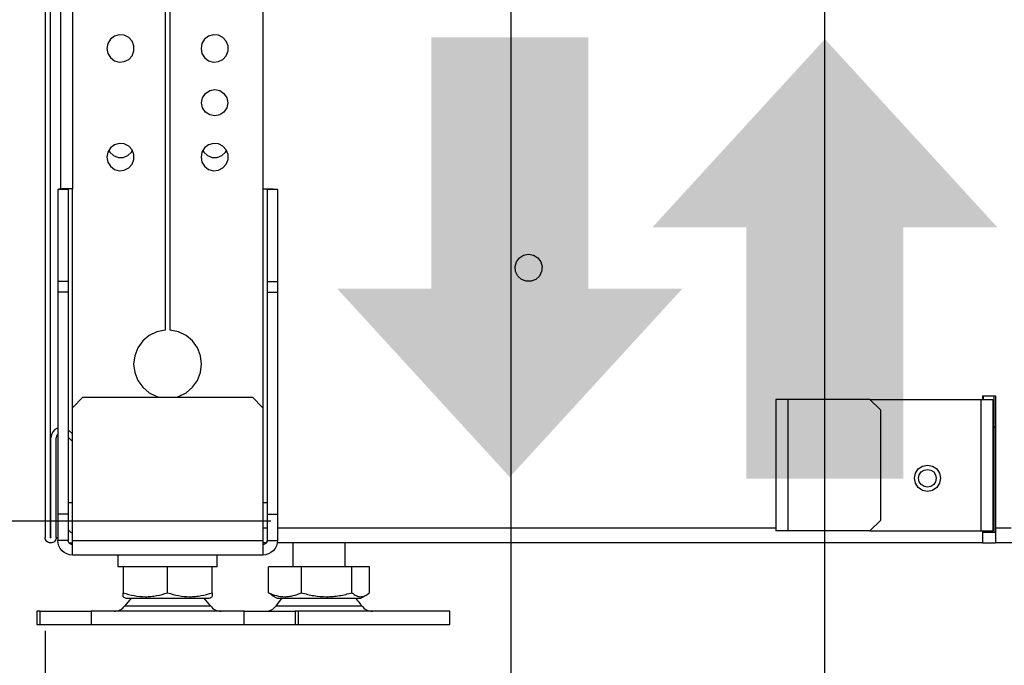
# Model space of a CAD drawing. Header units: millimetres. Extents: x 0 to 39025, y -31299 to 8400.
# Tile 30 of 209: x 14718 to 14907, y -29525 to -29402. Entities that reach past the tile are written whole.
import ezdxf

# ---------------------------------------------------------------- set-up
doc = ezdxf.new("R2010")
doc.units = ezdxf.units.MM
doc.header["$PDSIZE"] = -1
doc.layers.add('DIMENZIJE', color=4, linetype='Continuous')
doc.styles.add('SLDTEXTSTYLE6', font='txt')
doc.dimstyles.new('SLDDIMSTYLE0', dxfattribs={"dimtxt": 3, "dimasz": 3.414889, "dimexe": 0, "dimexo": 0.0625, "dimgap": 0.75, "dimtad": 1, "dimdec": 0, "dimlfac": 20, "dimrnd": 1e-09, "dimzin": 12, "dimdsep": 46, "dimtxsty": 'SLDTEXTSTYLE6', "dimsah": 1, "dimcen": 0.09, "dimadec": 0, "dimazin": 3, "dimtfac": 1, "dimtdec": 0, "dimtofl": 0, "dimtmove": 0, "dimatfit": 3, "dimfxl": 1, "dimfrac": 2, "dimtolj": 1, "dimtzin": 12, "dimarcsym": 0})

# ---------------------------------------------------------------- blocks, each defined once
blk = doc.blocks.new('*U96')
at = {"linetype": 'Continuous'}
for p, q in [((47.32, 15.55), (47.32, 11)), ((57.32, 11), (57.32, 15.55)), ((13.9, 13.25), (13.9, 11)), ((32.9, 11), (32.9, 13.25)), ((14.9, 11), (13.9, 11)), ((14.9, 11), (14.9, 6.05)), ((15.47, 11), (14.9, 11)), ((22.82, 11), (15.47, 11)), ((23.4, 11), (22.82, 11)), ((23.4, 6.05), (23.4, 11)), ((23.97, 11), (23.4, 11)), ((31.32, 11), (23.97, 11)), ((31.9, 11), (31.32, 11)), ((32.9, 11), (31.9, 11)), ((31.9, 6.05), (31.9, 11)), ((42.66, 6.05), (42.66, 11)), ((48.97, 11), (42.66, 11)), ((48.97, 6.05), (48.97, 11)), ((58.63, 11), (48.97, 11)), ((58.63, 6.05), (58.63, 11)), ((61.99, 11), (58.63, 11)), ((61.99, 6.05), (61.99, 11)), ((43.28, 5.63), (42.66, 6.05)), ((14.9, 5.29), (15.4, 5)), ((16.42, 5), (15.2, 3.57)), ((15.4, 5), (31.4, 5)), ((31.59, 3.57), (30.37, 5)), ((31.4, 5), (31.9, 5.29)), ((43.27, 5.61), (44.32, 5)), ((44.32, 5), (57.47, 5)), ((57.47, 5), (60.32, 5)), ((60.32, 5), (61.38, 5.61)), ((-1.6, 2.5), (-1.6, 0)), ((-0.98, 2.5), (-1.6, 2.5)), ((-0.98, 0), (-0.98, 2.5)), ((-0.98, 2.5), (8.77, 2.5)), ((8.77, 2.5), (8.77, 0)), ((38.02, 2.5), (8.77, 2.5)), ((15.2, 3.57), (31.59, 3.57)), ((38.02, 0), (38.02, 2.5)), ((38.02, 2.5), (47.77, 2.5)), ((44.13, 3.57), (46.05, 3.57)), ((46.05, 3.57), (60.52, 3.57)), ((47.77, 2.5), (47.77, 0)), ((48.4, 2.5), (47.77, 2.5)), ((48.4, 0), (48.4, 2.5)), ((77.32, 2.5), (48.4, 2.5)), ((77.32, 0), (77.32, 2.5)), ((-1.6, 0), (-0.98, 0)), ((-0.98, 0), (8.77, 0)), ((8.77, 0), (38.02, 0)), ((38.02, 0), (47.77, 0)), ((47.77, 0), (48.4, 0)), ((48.4, 0), (77.32, 0))]:
    blk.add_line(p, q, dxfattribs=at)
for centre, start, end in [((13.16, 5), 270, 325.0151), ((33.64, 5), 214.9849, 270), ((42.08, 5), 270, 325.0151), ((62.56, 5), 214.9849, 270)]:
    blk.add_arc(centre, 2.5, start, end, dxfattribs=at)
at = {"lineweight": 25}
for points in [[(0, 206.82), (0, 206.82), (0, 16.6), (0, 16.6)], [(1, 16.6), (1, 16.6), (1, 206.82), (1, 206.82)], [(2.95, 206.82), (2.95, 206.82), (2.95, 83.17), (2.95, 83.17)], [(5.2, 118.07), (5.2, 118.07), (5.2, 83.23), (5.2, 83.23)], [(22.9, 118.07), (22.9, 118.07), (22.9, 56.24), (22.9, 56.24)], [(23.9, 56.24), (23.9, 56.24), (23.9, 118.07), (23.9, 118.07)], [(41.6, 118.07), (41.6, 118.07), (41.6, 83.23), (41.6, 83.23)], [(4.4, 83.09), (4.4, 83.09), (2.4, 83.09), (2.4, 83.09)], [(2.4, 83.09), (2.4, 83.09), (2.4, 65.5), (2.4, 65.5)], [(4.4, 83.09), (4.4, 83.09), (4.4, 65.5), (4.4, 65.5)], [(5.2, 41.38), (5.2, 41.38), (5.2, 83.23), (5.2, 83.23)], [(41.6, 83.23), (41.6, 83.23), (41.6, 41.38), (41.6, 41.38)], [(44.4, 83.09), (44.4, 83.09), (42.4, 83.09), (42.4, 83.09)], [(42.4, 83.09), (42.4, 83.09), (42.4, 65.5), (42.4, 65.5)], [(44.4, 83.09), (44.4, 83.09), (44.4, 65.5), (44.4, 65.5)], [(4.4, 65.5), (4.4, 65.5), (2.4, 65.5), (2.4, 65.5)], [(2.4, 65.5), (2.4, 65.5), (2.4, 63.49), (2.4, 63.49)], [(4.4, 65.5), (4.4, 65.5), (4.4, 63.49), (4.4, 63.49)], [(42.4, 65.5), (42.4, 65.5), (44.4, 65.5), (44.4, 65.5)], [(42.4, 65.5), (42.4, 65.5), (42.4, 63.49), (42.4, 63.49)], [(44.4, 65.5), (44.4, 65.5), (44.4, 63.49), (44.4, 63.49)], [(4.4, 63.49), (4.4, 63.49), (2.4, 63.49), (2.4, 63.49)], [(2.4, 63.49), (2.4, 63.49), (2.4, 21.08), (2.4, 21.08)], [(4.4, 63.49), (4.4, 63.49), (4.4, 21.08), (4.4, 21.08)], [(42.4, 63.49), (42.4, 63.49), (44.4, 63.49), (44.4, 63.49)], [(42.4, 63.49), (42.4, 63.49), (42.4, 21.08), (42.4, 21.08)], [(44.4, 63.49), (44.4, 63.49), (44.4, 21.08), (44.4, 21.08)], [(7.2, 43.39), (7.2, 43.39), (5.2, 41.38), (5.2, 41.38)], [(7.2, 43.39), (7.2, 43.39), (39.6, 43.39), (39.6, 43.39)], [(41.6, 41.38), (41.6, 41.38), (39.6, 43.39), (39.6, 43.39)], [(179.15, 43.69), (179.15, 43.69), (181.65, 43.69), (181.65, 43.69)], [(179.15, 43.69), (179.15, 43.69), (179.15, 42.99), (179.15, 42.99)], [(179.4, 42.99), (179.4, 42.99), (179.4, 43.69), (179.4, 43.69)], [(181.4, 37.66), (181.4, 37.66), (181.4, 43.69), (181.4, 43.69)], [(181.65, 43.69), (181.65, 43.69), (181.65, 18.36), (181.65, 18.36)], [(139.65, 42.99), (139.65, 42.99), (139.65, 17.86), (139.65, 17.86)], [(141.95, 42.99), (141.95, 42.99), (141.95, 17.86), (141.95, 17.86)], [(157.65, 42.99), (157.65, 42.99), (141.95, 42.99), (141.95, 42.99)], [(159.65, 40.98), (159.65, 40.98), (157.65, 42.99), (157.65, 42.99)], [(157.65, 42.99), (157.65, 42.99), (178.85, 42.99), (178.85, 42.99)], [(178.85, 42.99), (178.85, 42.99), (178.85, 17.86), (178.85, 17.86)], [(181.15, 42.99), (181.15, 42.99), (181.15, 17.86), (181.15, 17.86)], [(5.2, 16.05), (5.2, 16.05), (5.2, 41.38), (5.2, 41.38)], [(41.6, 41.38), (41.6, 41.38), (41.6, 16.05), (41.6, 16.05)], [(159.65, 40.98), (159.65, 40.98), (159.65, 19.87), (159.65, 19.87)], [(181.4, 17.56), (181.4, 17.56), (181.4, 37.66), (181.4, 37.66)], [(181.4, 37.66), (181.4, 37.66), (181.65, 37.66), (181.65, 37.66)], [(181.4, 37.66), (181.4, 37.66), (181.65, 37.66), (181.65, 37.66)], [(4.51, 37.07), (4.51, 37.07), (4.4, 37.18), (4.4, 37.18)], [(4.4, 35.77), (4.4, 35.77), (5.2, 34.96), (5.2, 34.96)], [(4.51, 37.07), (4.51, 37.07), (5.2, 36.38), (5.2, 36.38)], [(1.1, 16.6), (1.1, 16.6), (1.1, 35.65), (1.1, 35.65)], [(2.1, 16.6), (2.1, 16.6), (2.1, 35.65), (2.1, 35.65)], [(181.4, 25.1), (181.4, 25.1), (181.15, 25.1), (181.15, 25.1)], [(4.4, 21.08), (4.4, 21.08), (2.4, 21.08), (2.4, 21.08)], [(2.4, 21.08), (2.4, 21.08), (2.4, 16.05), (2.4, 16.05)], [(4.4, 21.08), (4.4, 21.08), (4.4, 16.05), (4.4, 16.05)], [(42.4, 21.08), (42.4, 21.08), (44.4, 21.08), (44.4, 21.08)], [(42.4, 21.08), (42.4, 21.08), (42.4, 16.05), (42.4, 16.05)], [(44.4, 21.08), (44.4, 21.08), (44.4, 16.05), (44.4, 16.05)], [(157.65, 17.86), (157.65, 17.86), (159.65, 19.87), (159.65, 19.87)], [(42.4, 18.36), (42.4, 18.36), (41.6, 18.36), (41.6, 18.36)], [(139.65, 18.36), (139.65, 18.36), (44.4, 18.36), (44.4, 18.36)], [(157.65, 17.86), (157.65, 17.86), (141.95, 17.86), (141.95, 17.86)], [(157.65, 17.86), (157.65, 17.86), (178.85, 17.86), (178.85, 17.86)], [(181.65, 17.56), (181.65, 17.56), (179.15, 17.56), (179.15, 17.56)], [(179.4, 17.56), (179.4, 17.56), (179.4, 17.86), (179.4, 17.86)], [(184.65, 18.36), (184.65, 18.36), (181.65, 18.36), (181.65, 18.36)], [(4.4, 16.05), (4.4, 16.05), (2.4, 16.05), (2.4, 16.05)], [(4.62, 15.61), (4.62, 15.61), (4.62, 15.55), (4.62, 15.55)], [(4.62, 15.55), (4.62, 15.55), (5.2, 15.55), (5.2, 15.55)], [(5.2, 16.05), (5.2, 16.05), (41.6, 16.05), (41.6, 16.05)], [(42.22, 15.55), (42.22, 15.55), (41.6, 15.55), (41.6, 15.55)], [(42.4, 16.05), (42.4, 16.05), (44.4, 16.05), (44.4, 16.05)], [(179.15, 15.55), (179.15, 15.55), (44.35, 15.55), (44.35, 15.55)], [(179.15, 15.55), (179.15, 15.55), (181.65, 15.55), (181.65, 15.55)], [(224.15, 15.55), (224.15, 15.55), (181.65, 15.55), (181.65, 15.55)], [(41.6, 13.24), (41.6, 13.24), (5.2, 13.24), (5.2, 13.24)], [(13.9, 13.24), (13.9, 13.24), (13.9, 10.98), (13.9, 10.98)], [(32.9, 10.98), (32.9, 10.98), (32.9, 13.24), (32.9, 13.24)]]:
    blk.add_open_spline(points, degree=3, dxfattribs=at)
for points, knots in [([(11.8, 110.03), (11.8, 110.03), (11.98, 110.97), (11.98, 110.97), (11.98, 110.97), (12.48, 111.79), (12.48, 111.79), (12.48, 111.79), (13.24, 112.37), (13.24, 112.37), (13.24, 112.37), (14.16, 112.63), (14.16, 112.63), (14.16, 112.63), (15.11, 112.54), (15.11, 112.54), (15.11, 112.54), (15.97, 112.12), (15.97, 112.12), (15.97, 112.12), (16.61, 111.4), (16.61, 111.4), (16.61, 111.4), (16.95, 110.51), (16.95, 110.51), (16.95, 110.51), (16.95, 109.55), (16.95, 109.55), (16.95, 109.55), (16.61, 108.65), (16.61, 108.65), (16.61, 108.65), (15.97, 107.95), (15.97, 107.95), (15.97, 107.95), (15.11, 107.52), (15.11, 107.52), (15.11, 107.52), (14.16, 107.43), (14.16, 107.43), (14.16, 107.43), (13.24, 107.69), (13.24, 107.69), (13.24, 107.69), (12.48, 108.27), (12.48, 108.27), (12.48, 108.27), (11.98, 109.08), (11.98, 109.08), (11.98, 109.08), (11.8, 110.03), (11.8, 110.03)], [0, 0, 0, 0, 1, 1, 1, 2, 2, 2, 3, 3, 3, 4, 4, 4, 5, 5, 5, 6, 6, 6, 7, 7, 7, 8, 8, 8, 9, 9, 9, 10, 10, 10, 11, 11, 11, 12, 12, 12, 13, 13, 13, 14, 14, 14, 15, 15, 15, 16, 16, 16, 17, 17, 17, 17]), ([(29.8, 110.03), (29.8, 110.03), (29.97, 110.97), (29.97, 110.97), (29.97, 110.97), (30.47, 111.79), (30.47, 111.79), (30.47, 111.79), (31.24, 112.37), (31.24, 112.37), (31.24, 112.37), (32.16, 112.63), (32.16, 112.63), (32.16, 112.63), (33.11, 112.54), (33.11, 112.54), (33.11, 112.54), (33.97, 112.12), (33.97, 112.12), (33.97, 112.12), (34.61, 111.4), (34.61, 111.4), (34.61, 111.4), (34.95, 110.51), (34.95, 110.51), (34.95, 110.51), (34.95, 109.55), (34.95, 109.55), (34.95, 109.55), (34.61, 108.65), (34.61, 108.65), (34.61, 108.65), (33.97, 107.95), (33.97, 107.95), (33.97, 107.95), (33.11, 107.52), (33.11, 107.52), (33.11, 107.52), (32.16, 107.43), (32.16, 107.43), (32.16, 107.43), (31.24, 107.69), (31.24, 107.69), (31.24, 107.69), (30.47, 108.27), (30.47, 108.27), (30.47, 108.27), (29.97, 109.08), (29.97, 109.08), (29.97, 109.08), (29.8, 110.03), (29.8, 110.03)], [0, 0, 0, 0, 1, 1, 1, 2, 2, 2, 3, 3, 3, 4, 4, 4, 5, 5, 5, 6, 6, 6, 7, 7, 7, 8, 8, 8, 9, 9, 9, 10, 10, 10, 11, 11, 11, 12, 12, 12, 13, 13, 13, 14, 14, 14, 15, 15, 15, 16, 16, 16, 17, 17, 17, 17]), ([(34.9, 99.65), (34.9, 99.65), (34.71, 100.61), (34.71, 100.61), (34.71, 100.61), (34.17, 101.43), (34.17, 101.43), (34.17, 101.43), (33.35, 101.97), (33.35, 101.97), (33.35, 101.97), (32.4, 102.17), (32.4, 102.17), (32.4, 102.17), (31.44, 101.97), (31.44, 101.97), (31.44, 101.97), (30.63, 101.43), (30.63, 101.43), (30.63, 101.43), (30.09, 100.61), (30.09, 100.61), (30.09, 100.61), (29.9, 99.65), (29.9, 99.65), (29.9, 99.65), (30.09, 98.69), (30.09, 98.69), (30.09, 98.69), (30.63, 97.87), (30.63, 97.87), (30.63, 97.87), (31.44, 97.33), (31.44, 97.33), (31.44, 97.33), (32.4, 97.14), (32.4, 97.14), (32.4, 97.14), (33.35, 97.33), (33.35, 97.33), (33.35, 97.33), (34.17, 97.87), (34.17, 97.87), (34.17, 97.87), (34.71, 98.69), (34.71, 98.69), (34.71, 98.69), (34.9, 99.65), (34.9, 99.65)], [0, 0, 0, 0, 1, 1, 1, 2, 2, 2, 3, 3, 3, 4, 4, 4, 5, 5, 5, 6, 6, 6, 7, 7, 7, 8, 8, 8, 9, 9, 9, 10, 10, 10, 11, 11, 11, 12, 12, 12, 13, 13, 13, 14, 14, 14, 15, 15, 15, 16, 16, 16, 16]), ([(11.8, 89.27), (11.8, 89.27), (11.98, 90.22), (11.98, 90.22), (11.98, 90.22), (12.48, 91.03), (12.48, 91.03), (12.48, 91.03), (13.24, 91.61), (13.24, 91.61), (13.24, 91.61), (14.16, 91.88), (14.16, 91.88), (14.16, 91.88), (15.11, 91.79), (15.11, 91.79), (15.11, 91.79), (15.97, 91.36), (15.97, 91.36), (15.97, 91.36), (16.61, 90.65), (16.61, 90.65), (16.61, 90.65), (16.95, 89.76), (16.95, 89.76), (16.95, 89.76), (16.95, 88.79), (16.95, 88.79), (16.95, 88.79), (16.61, 87.9), (16.61, 87.9), (16.61, 87.9), (15.97, 87.19), (15.97, 87.19), (15.97, 87.19), (15.11, 86.76), (15.11, 86.76), (15.11, 86.76), (14.16, 86.67), (14.16, 86.67), (14.16, 86.67), (13.24, 86.93), (13.24, 86.93), (13.24, 86.93), (12.48, 87.51), (12.48, 87.51), (12.48, 87.51), (11.98, 88.33), (11.98, 88.33), (11.98, 88.33), (11.8, 89.27), (11.8, 89.27)], [0, 0, 0, 0, 1, 1, 1, 2, 2, 2, 3, 3, 3, 4, 4, 4, 5, 5, 5, 6, 6, 6, 7, 7, 7, 8, 8, 8, 9, 9, 9, 10, 10, 10, 11, 11, 11, 12, 12, 12, 13, 13, 13, 14, 14, 14, 15, 15, 15, 16, 16, 16, 17, 17, 17, 17]), ([(12.12, 90.53), (12.12, 90.53), (12.32, 90.21), (12.32, 90.21), (12.32, 90.21), (13.03, 89.57), (13.03, 89.57), (13.03, 89.57), (13.92, 89.22), (13.92, 89.22), (13.92, 89.22), (14.87, 89.22), (14.87, 89.22), (14.87, 89.22), (15.77, 89.57), (15.77, 89.57), (15.77, 89.57), (16.47, 90.21), (16.47, 90.21), (16.47, 90.21), (16.68, 90.53), (16.68, 90.53)], [0, 0, 0, 0, 1, 1, 1, 2, 2, 2, 3, 3, 3, 4, 4, 4, 5, 5, 5, 6, 6, 6, 7, 7, 7, 7]), ([(29.8, 89.27), (29.8, 89.27), (29.97, 90.22), (29.97, 90.22), (29.97, 90.22), (30.47, 91.03), (30.47, 91.03), (30.47, 91.03), (31.24, 91.61), (31.24, 91.61), (31.24, 91.61), (32.16, 91.88), (32.16, 91.88), (32.16, 91.88), (33.11, 91.79), (33.11, 91.79), (33.11, 91.79), (33.97, 91.36), (33.97, 91.36), (33.97, 91.36), (34.61, 90.65), (34.61, 90.65), (34.61, 90.65), (34.95, 89.76), (34.95, 89.76), (34.95, 89.76), (34.95, 88.79), (34.95, 88.79), (34.95, 88.79), (34.61, 87.9), (34.61, 87.9), (34.61, 87.9), (33.97, 87.19), (33.97, 87.19), (33.97, 87.19), (33.11, 86.76), (33.11, 86.76), (33.11, 86.76), (32.16, 86.67), (32.16, 86.67), (32.16, 86.67), (31.24, 86.93), (31.24, 86.93), (31.24, 86.93), (30.47, 87.51), (30.47, 87.51), (30.47, 87.51), (29.97, 88.33), (29.97, 88.33), (29.97, 88.33), (29.8, 89.27), (29.8, 89.27)], [0, 0, 0, 0, 1, 1, 1, 2, 2, 2, 3, 3, 3, 4, 4, 4, 5, 5, 5, 6, 6, 6, 7, 7, 7, 8, 8, 8, 9, 9, 9, 10, 10, 10, 11, 11, 11, 12, 12, 12, 13, 13, 13, 14, 14, 14, 15, 15, 15, 16, 16, 16, 17, 17, 17, 17]), ([(30.12, 90.53), (30.12, 90.53), (30.32, 90.21), (30.32, 90.21), (30.32, 90.21), (31.03, 89.57), (31.03, 89.57), (31.03, 89.57), (31.92, 89.22), (31.92, 89.22), (31.92, 89.22), (32.88, 89.22), (32.88, 89.22), (32.88, 89.22), (33.77, 89.57), (33.77, 89.57), (33.77, 89.57), (34.48, 90.21), (34.48, 90.21), (34.48, 90.21), (34.68, 90.53), (34.68, 90.53)], [0, 0, 0, 0, 1, 1, 1, 2, 2, 2, 3, 3, 3, 4, 4, 4, 5, 5, 5, 6, 6, 6, 7, 7, 7, 7]), ([(5.2, 83.23), (5.2, 83.23), (4.65, 83.23), (4.65, 83.23), (4.65, 83.23), (4.13, 83.22), (4.13, 83.22), (4.13, 83.22), (3.64, 83.2), (3.64, 83.2), (3.64, 83.2), (3.22, 83.19), (3.22, 83.19), (3.22, 83.19), (2.87, 83.17), (2.87, 83.17), (2.87, 83.17), (2.61, 83.14), (2.61, 83.14), (2.61, 83.14), (2.45, 83.11), (2.45, 83.11), (2.45, 83.11), (2.4, 83.09), (2.4, 83.09)], [0, 0, 0, 0, 1, 1, 1, 2, 2, 2, 3, 3, 3, 4, 4, 4, 5, 5, 5, 6, 6, 6, 7, 7, 7, 8, 8, 8, 8]), ([(5.2, 83.23), (5.2, 83.23), (5.04, 83.23), (5.04, 83.23), (5.04, 83.23), (4.89, 83.22), (4.89, 83.22), (4.89, 83.22), (4.75, 83.2), (4.75, 83.2), (4.75, 83.2), (4.63, 83.19), (4.63, 83.19), (4.63, 83.19), (4.54, 83.17), (4.54, 83.17), (4.54, 83.17), (4.46, 83.14), (4.46, 83.14), (4.46, 83.14), (4.41, 83.11), (4.41, 83.11), (4.41, 83.11), (4.4, 83.09), (4.4, 83.09)], [0, 0, 0, 0, 1, 1, 1, 2, 2, 2, 3, 3, 3, 4, 4, 4, 5, 5, 5, 6, 6, 6, 7, 7, 7, 8, 8, 8, 8]), ([(41.6, 83.23), (41.6, 83.23), (41.74, 83.23), (41.74, 83.23), (41.74, 83.23), (41.87, 83.22), (41.87, 83.22), (41.87, 83.22), (42, 83.21), (42, 83.21), (42, 83.21), (42.11, 83.2), (42.11, 83.2), (42.11, 83.2), (42.21, 83.18), (42.21, 83.18), (42.21, 83.18), (42.29, 83.16), (42.29, 83.16), (42.29, 83.16), (42.35, 83.13), (42.35, 83.13), (42.35, 83.13), (42.39, 83.11), (42.39, 83.11), (42.39, 83.11), (42.4, 83.09), (42.4, 83.09)], [0, 0, 0, 0, 1, 1, 1, 2, 2, 2, 3, 3, 3, 4, 4, 4, 5, 5, 5, 6, 6, 6, 7, 7, 7, 8, 8, 8, 9, 9, 9, 9]), ([(41.6, 83.23), (41.6, 83.23), (42.14, 83.23), (42.14, 83.23), (42.14, 83.23), (42.67, 83.22), (42.67, 83.22), (42.67, 83.22), (43.15, 83.2), (43.15, 83.2), (43.15, 83.2), (43.58, 83.19), (43.58, 83.19), (43.58, 83.19), (43.93, 83.17), (43.93, 83.17), (43.93, 83.17), (44.19, 83.14), (44.19, 83.14), (44.19, 83.14), (44.34, 83.11), (44.34, 83.11), (44.34, 83.11), (44.4, 83.09), (44.4, 83.09)], [0, 0, 0, 0, 1, 1, 1, 2, 2, 2, 3, 3, 3, 4, 4, 4, 5, 5, 5, 6, 6, 6, 7, 7, 7, 8, 8, 8, 8]), ([(92.4, 70.73), (92.4, 70.73), (91.46, 70.56), (91.46, 70.56), (91.46, 70.56), (90.65, 70.05), (90.65, 70.05), (90.65, 70.05), (90.07, 69.28), (90.07, 69.28), (90.07, 69.28), (89.81, 68.36), (89.81, 68.36), (89.81, 68.36), (89.9, 67.4), (89.9, 67.4), (89.9, 67.4), (90.32, 66.54), (90.32, 66.54), (90.32, 66.54), (91.03, 65.9), (91.03, 65.9), (91.03, 65.9), (91.92, 65.55), (91.92, 65.55), (91.92, 65.55), (92.87, 65.55), (92.87, 65.55), (92.87, 65.55), (93.77, 65.9), (93.77, 65.9), (93.77, 65.9), (94.47, 66.54), (94.47, 66.54), (94.47, 66.54), (94.9, 67.4), (94.9, 67.4), (94.9, 67.4), (94.99, 68.36), (94.99, 68.36), (94.99, 68.36), (94.73, 69.28), (94.73, 69.28), (94.73, 69.28), (94.15, 70.05), (94.15, 70.05), (94.15, 70.05), (93.34, 70.56), (93.34, 70.56), (93.34, 70.56), (92.4, 70.73), (92.4, 70.73)], [0, 0, 0, 0, 1, 1, 1, 2, 2, 2, 3, 3, 3, 4, 4, 4, 5, 5, 5, 6, 6, 6, 7, 7, 7, 8, 8, 8, 9, 9, 9, 10, 10, 10, 11, 11, 11, 12, 12, 12, 13, 13, 13, 14, 14, 14, 15, 15, 15, 16, 16, 16, 17, 17, 17, 17]), ([(22.9, 56.24), (22.9, 56.24), (21.31, 55.91), (21.31, 55.91), (21.31, 55.91), (19.87, 55.21), (19.87, 55.21), (19.87, 55.21), (18.63, 54.16), (18.63, 54.16), (18.63, 54.16), (17.69, 52.84), (17.69, 52.84), (17.69, 52.84), (17.1, 51.33), (17.1, 51.33), (17.1, 51.33), (16.9, 49.72), (16.9, 49.72), (16.9, 49.72), (17.1, 48.11), (17.1, 48.11), (17.1, 48.11), (17.69, 46.6), (17.69, 46.6), (17.69, 46.6), (18.63, 45.29), (18.63, 45.29), (18.63, 45.29), (19.87, 44.24), (19.87, 44.24), (19.87, 44.24), (21.31, 43.53), (21.31, 43.53), (21.31, 43.53), (21.8, 43.39), (21.8, 43.39)], [0, 0, 0, 0, 1, 1, 1, 2, 2, 2, 3, 3, 3, 4, 4, 4, 5, 5, 5, 6, 6, 6, 7, 7, 7, 8, 8, 8, 9, 9, 9, 10, 10, 10, 11, 11, 11, 12, 12, 12, 12]), ([(25, 43.39), (25, 43.39), (25.48, 43.53), (25.48, 43.53), (25.48, 43.53), (26.93, 44.24), (26.93, 44.24), (26.93, 44.24), (28.17, 45.29), (28.17, 45.29), (28.17, 45.29), (29.11, 46.6), (29.11, 46.6), (29.11, 46.6), (29.7, 48.11), (29.7, 48.11), (29.7, 48.11), (29.9, 49.72), (29.9, 49.72), (29.9, 49.72), (29.7, 51.33), (29.7, 51.33), (29.7, 51.33), (29.11, 52.84), (29.11, 52.84), (29.11, 52.84), (28.17, 54.16), (28.17, 54.16), (28.17, 54.16), (26.93, 55.21), (26.93, 55.21), (26.93, 55.21), (25.48, 55.91), (25.48, 55.91), (25.48, 55.91), (23.9, 56.24), (23.9, 56.24)], [0, 0, 0, 0, 1, 1, 1, 2, 2, 2, 3, 3, 3, 4, 4, 4, 5, 5, 5, 6, 6, 6, 7, 7, 7, 8, 8, 8, 9, 9, 9, 10, 10, 10, 11, 11, 11, 12, 12, 12, 12]), ([(141.95, 42.99), (141.95, 42.99), (141.5, 42.99), (141.5, 42.99), (141.5, 42.99), (141.07, 42.99), (141.07, 42.99), (141.07, 42.99), (140.67, 42.99), (140.67, 42.99), (140.67, 42.99), (140.32, 42.99), (140.32, 42.99), (140.32, 42.99), (140.03, 42.99), (140.03, 42.99), (140.03, 42.99), (139.82, 42.99), (139.82, 42.99), (139.82, 42.99), (139.69, 42.99), (139.69, 42.99), (139.69, 42.99), (139.65, 42.99), (139.65, 42.99)], [0, 0, 0, 0, 1, 1, 1, 2, 2, 2, 3, 3, 3, 4, 4, 4, 5, 5, 5, 6, 6, 6, 7, 7, 7, 8, 8, 8, 8]), ([(178.85, 42.99), (178.85, 42.99), (179.3, 42.99), (179.3, 42.99), (179.3, 42.99), (179.73, 42.99), (179.73, 42.99), (179.73, 42.99), (180.13, 42.99), (180.13, 42.99), (180.13, 42.99), (180.47, 42.99), (180.47, 42.99), (180.47, 42.99), (180.76, 42.99), (180.76, 42.99), (180.76, 42.99), (180.97, 42.99), (180.97, 42.99), (180.97, 42.99), (181.1, 42.99), (181.1, 42.99), (181.1, 42.99), (181.15, 42.99), (181.15, 42.99)], [0, 0, 0, 0, 1, 1, 1, 2, 2, 2, 3, 3, 3, 4, 4, 4, 5, 5, 5, 6, 6, 6, 7, 7, 7, 8, 8, 8, 8]), ([(2.4, 37.53), (2.4, 37.53), (2.33, 37.51), (2.33, 37.51), (2.33, 37.51), (1.83, 37.21), (1.83, 37.21), (1.83, 37.21), (1.43, 36.77), (1.43, 36.77), (1.43, 36.77), (1.19, 36.23), (1.19, 36.23), (1.19, 36.23), (1.1, 35.65), (1.1, 35.65)], [0, 0, 0, 0, 1, 1, 1, 2, 2, 2, 3, 3, 3, 4, 4, 4, 5, 5, 5, 5]), ([(2.4, 36.37), (2.4, 36.37), (2.26, 36.21), (2.26, 36.21), (2.26, 36.21), (2.14, 35.94), (2.14, 35.94), (2.14, 35.94), (2.1, 35.65), (2.1, 35.65)], [0, 0, 0, 0, 1, 1, 1, 2, 2, 2, 3, 3, 3, 3]), ([(171.15, 27.91), (171.15, 27.91), (170.96, 28.87), (170.96, 28.87), (170.96, 28.87), (170.42, 29.69), (170.42, 29.69), (170.42, 29.69), (169.6, 30.23), (169.6, 30.23), (169.6, 30.23), (168.65, 30.43), (168.65, 30.43), (168.65, 30.43), (167.69, 30.23), (167.69, 30.23), (167.69, 30.23), (166.88, 29.69), (166.88, 29.69), (166.88, 29.69), (166.34, 28.87), (166.34, 28.87), (166.34, 28.87), (166.15, 27.91), (166.15, 27.91), (166.15, 27.91), (166.34, 26.95), (166.34, 26.95), (166.34, 26.95), (166.88, 26.13), (166.88, 26.13), (166.88, 26.13), (167.69, 25.59), (167.69, 25.59), (167.69, 25.59), (168.65, 25.4), (168.65, 25.4), (168.65, 25.4), (169.6, 25.59), (169.6, 25.59), (169.6, 25.59), (170.42, 26.13), (170.42, 26.13), (170.42, 26.13), (170.96, 26.95), (170.96, 26.95), (170.96, 26.95), (171.15, 27.91), (171.15, 27.91)], [0, 0, 0, 0, 1, 1, 1, 2, 2, 2, 3, 3, 3, 4, 4, 4, 5, 5, 5, 6, 6, 6, 7, 7, 7, 8, 8, 8, 9, 9, 9, 10, 10, 10, 11, 11, 11, 12, 12, 12, 13, 13, 13, 14, 14, 14, 15, 15, 15, 16, 16, 16, 16]), ([(168.65, 29.62), (168.65, 29.62), (168, 29.49), (168, 29.49), (168, 29.49), (167.44, 29.12), (167.44, 29.12), (167.44, 29.12), (167.08, 28.56), (167.08, 28.56), (167.08, 28.56), (166.95, 27.91), (166.95, 27.91), (166.95, 27.91), (167.08, 27.26), (167.08, 27.26), (167.08, 27.26), (167.44, 26.7), (167.44, 26.7), (167.44, 26.7), (168, 26.34), (168, 26.34), (168, 26.34), (168.65, 26.2), (168.65, 26.2), (168.65, 26.2), (169.3, 26.34), (169.3, 26.34), (169.3, 26.34), (169.85, 26.7), (169.85, 26.7), (169.85, 26.7), (170.22, 27.26), (170.22, 27.26), (170.22, 27.26), (170.35, 27.91), (170.35, 27.91), (170.35, 27.91), (170.22, 28.56), (170.22, 28.56), (170.22, 28.56), (169.85, 29.12), (169.85, 29.12), (169.85, 29.12), (169.3, 29.49), (169.3, 29.49), (169.3, 29.49), (168.65, 29.62), (168.65, 29.62)], [0, 0, 0, 0, 1, 1, 1, 2, 2, 2, 3, 3, 3, 4, 4, 4, 5, 5, 5, 6, 6, 6, 7, 7, 7, 8, 8, 8, 9, 9, 9, 10, 10, 10, 11, 11, 11, 12, 12, 12, 13, 13, 13, 14, 14, 14, 15, 15, 15, 16, 16, 16, 16]), ([(4.4, 23.29), (4.4, 23.29), (4.41, 23.29), (4.41, 23.29), (4.41, 23.29), (4.46, 23.29), (4.46, 23.29), (4.46, 23.29), (4.54, 23.29), (4.54, 23.29), (4.54, 23.29), (4.63, 23.29), (4.63, 23.29), (4.63, 23.29), (4.75, 23.29), (4.75, 23.29), (4.75, 23.29), (4.89, 23.29), (4.89, 23.29), (4.89, 23.29), (5.04, 23.29), (5.04, 23.29), (5.04, 23.29), (5.2, 23.29), (5.2, 23.29)], [0, 0, 0, 0, 1, 1, 1, 2, 2, 2, 3, 3, 3, 4, 4, 4, 5, 5, 5, 6, 6, 6, 7, 7, 7, 8, 8, 8, 8]), ([(41.6, 23.29), (41.6, 23.29), (41.76, 23.29), (41.76, 23.29), (41.76, 23.29), (41.9, 23.29), (41.9, 23.29), (41.9, 23.29), (42.04, 23.29), (42.04, 23.29), (42.04, 23.29), (42.16, 23.29), (42.16, 23.29), (42.16, 23.29), (42.26, 23.29), (42.26, 23.29), (42.26, 23.29), (42.34, 23.29), (42.34, 23.29), (42.34, 23.29), (42.38, 23.29), (42.38, 23.29), (42.38, 23.29), (42.4, 23.29), (42.4, 23.29)], [0, 0, 0, 0, 1, 1, 1, 2, 2, 2, 3, 3, 3, 4, 4, 4, 5, 5, 5, 6, 6, 6, 7, 7, 7, 8, 8, 8, 8]), ([(4.4, 18.36), (4.4, 18.36), (4.41, 18.21), (4.41, 18.21), (4.41, 18.21), (4.46, 18.05), (4.46, 18.05), (4.46, 18.05), (4.54, 17.92), (4.54, 17.92), (4.54, 17.92), (4.63, 17.79), (4.63, 17.79), (4.63, 17.79), (4.75, 17.69), (4.75, 17.69), (4.75, 17.69), (4.89, 17.62), (4.89, 17.62), (4.89, 17.62), (5.04, 17.58), (5.04, 17.58), (5.04, 17.58), (5.2, 17.56), (5.2, 17.56)], [0, 0, 0, 0, 1, 1, 1, 2, 2, 2, 3, 3, 3, 4, 4, 4, 5, 5, 5, 6, 6, 6, 7, 7, 7, 8, 8, 8, 8]), ([(141.95, 17.86), (141.95, 17.86), (141.5, 17.86), (141.5, 17.86), (141.5, 17.86), (141.07, 17.86), (141.07, 17.86), (141.07, 17.86), (140.67, 17.86), (140.67, 17.86), (140.67, 17.86), (140.32, 17.86), (140.32, 17.86), (140.32, 17.86), (140.03, 17.86), (140.03, 17.86), (140.03, 17.86), (139.82, 17.86), (139.82, 17.86), (139.82, 17.86), (139.69, 17.86), (139.69, 17.86), (139.69, 17.86), (139.65, 17.86), (139.65, 17.86)], [0, 0, 0, 0, 1, 1, 1, 2, 2, 2, 3, 3, 3, 4, 4, 4, 5, 5, 5, 6, 6, 6, 7, 7, 7, 8, 8, 8, 8]), ([(178.85, 17.86), (178.85, 17.86), (179.3, 17.86), (179.3, 17.86), (179.3, 17.86), (179.73, 17.86), (179.73, 17.86), (179.73, 17.86), (180.13, 17.86), (180.13, 17.86), (180.13, 17.86), (180.47, 17.86), (180.47, 17.86), (180.47, 17.86), (180.76, 17.86), (180.76, 17.86), (180.76, 17.86), (180.97, 17.86), (180.97, 17.86), (180.97, 17.86), (181.1, 17.86), (181.1, 17.86), (181.1, 17.86), (181.15, 17.86), (181.15, 17.86)], [0, 0, 0, 0, 1, 1, 1, 2, 2, 2, 3, 3, 3, 4, 4, 4, 5, 5, 5, 6, 6, 6, 7, 7, 7, 8, 8, 8, 8]), ([(179.15, 17.86), (179.15, 17.86), (179.15, 17.82), (179.15, 17.82), (179.15, 17.82), (179.15, 17.29), (179.15, 17.29), (179.15, 17.29), (179.15, 16.8), (179.15, 16.8), (179.15, 16.8), (179.15, 16.37), (179.15, 16.37), (179.15, 16.37), (179.15, 16.02), (179.15, 16.02), (179.15, 16.02), (179.15, 15.76), (179.15, 15.76), (179.15, 15.76), (179.15, 15.6), (179.15, 15.6), (179.15, 15.6), (179.15, 15.55), (179.15, 15.55)], [0, 0, 0, 0, 1, 1, 1, 2, 2, 2, 3, 3, 3, 4, 4, 4, 5, 5, 5, 6, 6, 6, 7, 7, 7, 8, 8, 8, 8]), ([(181.65, 18.36), (181.65, 18.36), (181.65, 17.82), (181.65, 17.82), (181.65, 17.82), (181.65, 17.29), (181.65, 17.29), (181.65, 17.29), (181.65, 16.8), (181.65, 16.8), (181.65, 16.8), (181.65, 16.37), (181.65, 16.37), (181.65, 16.37), (181.65, 16.02), (181.65, 16.02), (181.65, 16.02), (181.65, 15.76), (181.65, 15.76), (181.65, 15.76), (181.65, 15.6), (181.65, 15.6), (181.65, 15.6), (181.65, 15.55), (181.65, 15.55)], [0, 0, 0, 0, 1, 1, 1, 2, 2, 2, 3, 3, 3, 4, 4, 4, 5, 5, 5, 6, 6, 6, 7, 7, 7, 8, 8, 8, 8]), ([(1.05, 15.55), (1.05, 15.55), (0.84, 15.57), (0.84, 15.57), (0.84, 15.57), (0.65, 15.63), (0.65, 15.63), (0.65, 15.63), (0.47, 15.73), (0.47, 15.73), (0.47, 15.73), (0.31, 15.86), (0.31, 15.86), (0.31, 15.86), (0.17, 16.02), (0.17, 16.02), (0.17, 16.02), (0.08, 16.2), (0.08, 16.2), (0.08, 16.2), (0.02, 16.4), (0.02, 16.4), (0.02, 16.4), (0, 16.6), (0, 16.6)], [0, 0, 0, 0, 1, 1, 1, 2, 2, 2, 3, 3, 3, 4, 4, 4, 5, 5, 5, 6, 6, 6, 7, 7, 7, 8, 8, 8, 8]), ([(1.1, 16.6), (1.1, 16.6), (1.1, 16.59), (1.1, 16.59), (1.1, 16.59), (1.08, 16.57), (1.08, 16.57), (1.08, 16.57), (1.07, 16.56), (1.07, 16.56), (1.07, 16.56), (1.05, 16.56), (1.05, 16.56), (1.05, 16.56), (1.03, 16.56), (1.03, 16.56), (1.03, 16.56), (1.01, 16.57), (1.01, 16.57), (1.01, 16.57), (1, 16.59), (1, 16.59), (1, 16.59), (1, 16.6), (1, 16.6)], [0, 0, 0, 0, 1, 1, 1, 2, 2, 2, 3, 3, 3, 4, 4, 4, 5, 5, 5, 6, 6, 6, 7, 7, 7, 8, 8, 8, 8]), ([(1, 16.6), (1, 16.6), (1.06, 16.6), (1.06, 16.6), (1.06, 16.6), (1.1, 16.6), (1.1, 16.6)], [0, 0, 0, 0, 1, 1, 1, 2, 2, 2, 2]), ([(2.1, 16.6), (2.1, 16.6), (2.08, 16.4), (2.08, 16.4), (2.08, 16.4), (2.02, 16.2), (2.02, 16.2), (2.02, 16.2), (1.92, 16.02), (1.92, 16.02), (1.92, 16.02), (1.79, 15.86), (1.79, 15.86), (1.79, 15.86), (1.63, 15.73), (1.63, 15.73), (1.63, 15.73), (1.45, 15.63), (1.45, 15.63), (1.45, 15.63), (1.25, 15.57), (1.25, 15.57), (1.25, 15.57), (1.05, 15.55), (1.05, 15.55)], [0, 0, 0, 0, 1, 1, 1, 2, 2, 2, 3, 3, 3, 4, 4, 4, 5, 5, 5, 6, 6, 6, 7, 7, 7, 8, 8, 8, 8]), ([(2.1, 16.6), (2.1, 16.6), (2.2, 16.6), (2.2, 16.6), (2.2, 16.6), (2.4, 16.6), (2.4, 16.6)], [0, 0, 0, 0, 1, 1, 1, 2, 2, 2, 2]), ([(5.2, 13.24), (5.2, 13.24), (4.65, 13.29), (4.65, 13.29), (4.65, 13.29), (4.13, 13.45), (4.13, 13.45), (4.13, 13.45), (3.64, 13.71), (3.64, 13.71), (3.64, 13.71), (3.22, 14.06), (3.22, 14.06), (3.22, 14.06), (2.87, 14.49), (2.87, 14.49), (2.87, 14.49), (2.61, 14.98), (2.61, 14.98), (2.61, 14.98), (2.45, 15.5), (2.45, 15.5), (2.45, 15.5), (2.4, 16.05), (2.4, 16.05)], [0, 0, 0, 0, 1, 1, 1, 2, 2, 2, 3, 3, 3, 4, 4, 4, 5, 5, 5, 6, 6, 6, 7, 7, 7, 8, 8, 8, 8]), ([(5.2, 15.25), (5.2, 15.25), (5.04, 15.26), (5.04, 15.26), (5.04, 15.26), (4.89, 15.31), (4.89, 15.31), (4.89, 15.31), (4.75, 15.38), (4.75, 15.38), (4.75, 15.38), (4.63, 15.48), (4.63, 15.48), (4.63, 15.48), (4.54, 15.6), (4.54, 15.6), (4.54, 15.6), (4.46, 15.75), (4.46, 15.75), (4.46, 15.75), (4.41, 15.9), (4.41, 15.9), (4.41, 15.9), (4.4, 16.05), (4.4, 16.05)], [0, 0, 0, 0, 1, 1, 1, 2, 2, 2, 3, 3, 3, 4, 4, 4, 5, 5, 5, 6, 6, 6, 7, 7, 7, 8, 8, 8, 8]), ([(4.51, 15.64), (4.51, 15.64), (4.65, 15.6), (4.65, 15.6), (4.65, 15.6), (5.2, 15.55), (5.2, 15.55)], [0, 0, 0, 0, 1, 1, 1, 2, 2, 2, 2]), ([(5.2, 13.24), (5.2, 13.24), (5.2, 13.29), (5.2, 13.29), (5.2, 13.29), (5.2, 13.45), (5.2, 13.45), (5.2, 13.45), (5.2, 13.71), (5.2, 13.71), (5.2, 13.71), (5.2, 14.06), (5.2, 14.06), (5.2, 14.06), (5.2, 14.49), (5.2, 14.49), (5.2, 14.49), (5.2, 14.98), (5.2, 14.98), (5.2, 14.98), (5.2, 15.5), (5.2, 15.5), (5.2, 15.5), (5.2, 16.05), (5.2, 16.05)], [0, 0, 0, 0, 1, 1, 1, 2, 2, 2, 3, 3, 3, 4, 4, 4, 5, 5, 5, 6, 6, 6, 7, 7, 7, 8, 8, 8, 8]), ([(41.6, 16.05), (41.6, 16.05), (41.6, 15.5), (41.6, 15.5), (41.6, 15.5), (41.6, 14.98), (41.6, 14.98), (41.6, 14.98), (41.6, 14.49), (41.6, 14.49), (41.6, 14.49), (41.6, 14.06), (41.6, 14.06), (41.6, 14.06), (41.6, 13.71), (41.6, 13.71), (41.6, 13.71), (41.6, 13.45), (41.6, 13.45), (41.6, 13.45), (41.6, 13.29), (41.6, 13.29), (41.6, 13.29), (41.6, 13.24), (41.6, 13.24)], [0, 0, 0, 0, 1, 1, 1, 2, 2, 2, 3, 3, 3, 4, 4, 4, 5, 5, 5, 6, 6, 6, 7, 7, 7, 8, 8, 8, 8]), ([(42.4, 16.05), (42.4, 16.05), (42.38, 15.9), (42.38, 15.9), (42.38, 15.9), (42.34, 15.75), (42.34, 15.75), (42.34, 15.75), (42.26, 15.6), (42.26, 15.6), (42.26, 15.6), (42.16, 15.48), (42.16, 15.48), (42.16, 15.48), (42.04, 15.38), (42.04, 15.38), (42.04, 15.38), (41.9, 15.31), (41.9, 15.31), (41.9, 15.31), (41.76, 15.26), (41.76, 15.26), (41.76, 15.26), (41.6, 15.25), (41.6, 15.25)], [0, 0, 0, 0, 1, 1, 1, 2, 2, 2, 3, 3, 3, 4, 4, 4, 5, 5, 5, 6, 6, 6, 7, 7, 7, 8, 8, 8, 8]), ([(44.4, 16.05), (44.4, 16.05), (44.34, 15.5), (44.34, 15.5), (44.34, 15.5), (44.19, 14.98), (44.19, 14.98), (44.19, 14.98), (43.93, 14.49), (43.93, 14.49), (43.93, 14.49), (43.58, 14.06), (43.58, 14.06), (43.58, 14.06), (43.15, 13.71), (43.15, 13.71), (43.15, 13.71), (42.67, 13.45), (42.67, 13.45), (42.67, 13.45), (42.14, 13.29), (42.14, 13.29), (42.14, 13.29), (41.6, 13.24), (41.6, 13.24)], [0, 0, 0, 0, 1, 1, 1, 2, 2, 2, 3, 3, 3, 4, 4, 4, 5, 5, 5, 6, 6, 6, 7, 7, 7, 8, 8, 8, 8]), ([(32.9, 10.98), (32.9, 10.98), (32.72, 10.98), (32.72, 10.98), (32.72, 10.98), (32.17, 10.98), (32.17, 10.98), (32.17, 10.98), (31.29, 10.98), (31.29, 10.98), (31.29, 10.98), (30.11, 10.98), (30.11, 10.98), (30.11, 10.98), (28.68, 10.98), (28.68, 10.98), (28.68, 10.98), (27.04, 10.98), (27.04, 10.98), (27.04, 10.98), (25.25, 10.98), (25.25, 10.98), (25.25, 10.98), (23.4, 10.98), (23.4, 10.98), (23.4, 10.98), (21.55, 10.98), (21.55, 10.98), (21.55, 10.98), (19.76, 10.98), (19.76, 10.98), (19.76, 10.98), (18.12, 10.98), (18.12, 10.98), (18.12, 10.98), (16.68, 10.98), (16.68, 10.98), (16.68, 10.98), (15.5, 10.98), (15.5, 10.98), (15.5, 10.98), (14.62, 10.98), (14.62, 10.98), (14.62, 10.98), (14.08, 10.98), (14.08, 10.98), (14.08, 10.98), (13.9, 10.98), (13.9, 10.98)], [0, 0, 0, 0, 1, 1, 1, 2, 2, 2, 3, 3, 3, 4, 4, 4, 5, 5, 5, 6, 6, 6, 7, 7, 7, 8, 8, 8, 9, 9, 9, 10, 10, 10, 11, 11, 11, 12, 12, 12, 13, 13, 13, 14, 14, 14, 15, 15, 15, 16, 16, 16, 16])]:
    blk.add_open_spline(points, degree=3, knots=knots, dxfattribs=at)
at = {"linetype": 'Continuous'}
for points, knots in [([(14.9, 6.05), (15.59, 5.82), (16.29, 5.63), (17.7, 5.36), (18.42, 5.29), (19.5, 5.29), (19.86, 5.31), (20.58, 5.38), (20.94, 5.43), (22, 5.63), (22.7, 5.82), (23.4, 6.05)], [0, 0, 0, 0, 0.25, 0.25, 0.5, 0.5, 0.625, 0.625, 0.75, 0.75, 1, 1, 1, 1]), ([(14.9, 5.32), (14.9, 5.31), (14.9, 5.24), (14.9, 5.48), (14.9, 5.86), (14.9, 6.05)], [0, 0, 0, 0, 0.069432, 0.530453, 1, 1, 1, 1]), ([(23.4, 6.05), (24.09, 5.82), (24.79, 5.63), (26.2, 5.36), (26.92, 5.29), (28, 5.29), (28.36, 5.31), (29.08, 5.38), (29.44, 5.43), (30.5, 5.63), (31.2, 5.82), (31.9, 6.05)], [0, 0, 0, 0, 0.25, 0.25, 0.5, 0.5, 0.625, 0.625, 0.75, 0.75, 1, 1, 1, 1]), ([(31.9, 6.05), (31.9, 5.82), (31.9, 5.39), (31.9, 5.34), (31.9, 5.32)], [0, 0, 0, 0, 0.528943, 1, 1, 1, 1]), ([(42.66, 6.05), (43.17, 5.82), (43.69, 5.63), (44.74, 5.36), (45.27, 5.29), (46.07, 5.29), (46.34, 5.31), (46.88, 5.38), (47.14, 5.43), (47.93, 5.63), (48.45, 5.82), (48.97, 6.05)], [0, 0, 0, 0, 0.25, 0.25, 0.5, 0.5, 0.625, 0.625, 0.75, 0.75, 1, 1, 1, 1]), ([(48.97, 6.05), (49.76, 5.82), (50.55, 5.63), (52.16, 5.36), (52.97, 5.29), (54.2, 5.29), (54.61, 5.31), (55.43, 5.38), (55.84, 5.43), (57.05, 5.63), (57.84, 5.82), (58.63, 6.05)], [0, 0, 0, 0, 0.25, 0.25, 0.5, 0.5, 0.625, 0.625, 0.75, 0.75, 1, 1, 1, 1]), ([(58.63, 6.05), (58.91, 5.82), (59.18, 5.63), (59.74, 5.36), (60.02, 5.29), (60.45, 5.29), (60.59, 5.31), (60.88, 5.38), (61.02, 5.43), (61.44, 5.63), (61.71, 5.82), (61.99, 6.05)], [0, 0, 0, 0, 0.25, 0.25, 0.5, 0.5, 0.625, 0.625, 0.75, 0.75, 1, 1, 1, 1]), ([(45.36, 5), (45.34, 4.99), (44.9, 4.62), (44.48, 4.13), (44.18, 3.62), (44.15, 3.58)], [0, 0, 0, 0, 0.037621, 0.922072, 1, 1, 1, 1]), ([(60.48, 3.58), (60.4, 3.7), (60.07, 4.22), (59.63, 4.66), (59.29, 5)], [0, 0, 0, 0, 0.225343, 1, 1, 1, 1])]:
    blk.add_open_spline(points, degree=3, knots=knots, dxfattribs=at)
blk = doc.blocks.new('*D209')
at = {"layer": 'Defpoints', "color": 0, "transparency": 16777216}
for p in [(14872.38, -29358.59), (14723.38, -29517.21), (14872.38, -29775.46)]:
    blk.add_point(p, dxfattribs=at)
at = {"layer": 'DIMENZIJE', "color": 0, "lineweight": -2, "transparency": 16777216}
for p, q in [((14872.38, -29359.84), (14872.38, -29795.46)), ((14723.38, -29518.46), (14723.38, -29795.46)), ((14655.08, -29775.46), (14586.78, -29775.46)), ((14723.38, -29775.46), (14872.38, -29775.46)), ((14940.68, -29775.46), (15179.12, -29775.46))]:
    blk.add_line(p, q, dxfattribs=at)
at = {"layer": 'DIMENZIJE', "color": 0, "transparency": 16777216}
for points in [[(14655.08, -29764.08), (14655.08, -29786.84), (14723.38, -29775.46)], [(14940.68, -29764.08), (14940.68, -29786.84), (14872.38, -29775.46)]]:
    blk.add_solid(points, dxfattribs=at)
at = {"layer": 'DIMENZIJE', "color": 0, "transparency": 16777216, "insert": (15094.04, -29729.6), "char_height": 60, "attachment_point": 5, "style": 'SLDTEXTSTYLE6'}
blk.add_mtext('\\A1;149', dxfattribs=at)
blk = doc.blocks.new('*D208')
at = {"layer": 'Defpoints', "color": 0, "transparency": 16777216}
for p in [(14812.38, -29358.61), (14723.38, -29517.21), (14812.38, -29662)]:
    blk.add_point(p, dxfattribs=at)
at = {"layer": 'DIMENZIJE', "color": 0, "lineweight": -2, "transparency": 16777216}
for p, q in [((14812.38, -29359.86), (14812.38, -29682)), ((14723.38, -29518.46), (14723.38, -29682)), ((14655.08, -29662), (14586.78, -29662)), ((14723.38, -29662), (14812.38, -29662)), ((14880.68, -29662), (15081.4, -29662))]:
    blk.add_line(p, q, dxfattribs=at)
at = {"layer": 'DIMENZIJE', "color": 0, "transparency": 16777216}
for points in [[(14655.08, -29650.62), (14655.08, -29673.38), (14723.38, -29662)], [(14880.68, -29650.62), (14880.68, -29673.38), (14812.38, -29662)]]:
    blk.add_solid(points, dxfattribs=at)
at = {"layer": 'DIMENZIJE', "color": 0, "transparency": 16777216, "insert": (15015.19, -29616.14), "char_height": 60, "attachment_point": 5, "style": 'SLDTEXTSTYLE6'}
blk.add_mtext('\\A1;89', dxfattribs=at)
blk = doc.blocks.new('*D200')
at = {"layer": 'Defpoints', "color": 0, "transparency": 16777216}
for p in [(14313.47, -28622.19), (14727.87, -28622.19), (14767.77, -29497.49)]:
    blk.add_point(p, dxfattribs=at)
at = {"layer": 'DIMENZIJE', "color": 0, "lineweight": -2, "transparency": 16777216}
for p, q in [((14726.62, -28622.19), (14293.47, -28622.19)), ((14313.47, -29429.19), (14313.47, -28690.48)), ((14766.52, -29497.49), (14293.47, -29497.49))]:
    blk.add_line(p, q, dxfattribs=at)
at = {"layer": 'DIMENZIJE', "color": 0, "transparency": 16777216}
for points in [[(14302.09, -28690.48), (14324.86, -28690.48), (14313.47, -28622.19)], [(14302.09, -29429.19), (14324.86, -29429.19), (14313.47, -29497.49)]]:
    blk.add_solid(points, dxfattribs=at)
at = {"layer": 'DIMENZIJE', "color": 0, "transparency": 16777216, "insert": (14267.62, -29059.84), "char_height": 60, "attachment_point": 5, "rotation": 90, "style": 'SLDTEXTSTYLE6'}
blk.add_mtext('\\A1;875', dxfattribs=at)

msp = doc.modelspace()

# ---------------------------------------------------------------- hatches: boundary and pattern name
at = {"linetype": 'Continuous'}
for points in [[(14797.19, -29453.07), (14797.19, -29405.07), (14827.19, -29405.07), (14827.19, -29453.07), (14845.19, -29453.07), (14812.19, -29489.07), (14779.19, -29453.07)], [(14887.43, -29441.38), (14887.43, -29489.38), (14857.43, -29489.38), (14857.43, -29441.38), (14839.43, -29441.38), (14872.43, -29405.38), (14905.43, -29441.38)]]:
    msp.add_hatch(color=7, dxfattribs=at).paths.add_polyline_path(points, flags=0)

# ---------------------------------------------------------------- block references
at = {"color": 1}
msp.add_blockref('*U96', (14723.38, -29517.21), dxfattribs=at)

# ---------------------------------------------------------------- dimensions: what is measured, and where the dimension line sits
at = {"layer": 'DIMENZIJE'}
dim = msp.add_linear_dim(base=(14313.47, -28622.19), p1=(14767.77, -29497.49), p2=(14727.87, -28622.19), angle=90, dimstyle='SLDDIMSTYLE0', override={"dimscale": 20, "dimexe": 1, "dimlfac": 1, "dimdle": 1, "dimtofl": 1}, dxfattribs=at)
dim.commit()
dim.dimension.update_dxf_attribs({"geometry": '*D200', "text_midpoint": (14267.62, -29059.84)})
for base, p2, picture, middle in [((14872.38, -29775.46), (14872.38, -29358.59), '*D209', (15094.04, -29729.6)), ((14812.38, -29662), (14812.38, -29358.61), '*D208', (15015.19, -29616.14))]:
    dim = msp.add_linear_dim(base=base, p1=(14723.38, -29517.21), p2=p2, dimstyle='SLDDIMSTYLE0', override={"dimscale": 20, "dimexe": 1, "dimlfac": 1, "dimdle": 1, "dimtofl": 1}, dxfattribs=at)
    dim.commit()
    dim.dimension.update_dxf_attribs({"geometry": picture, "text_midpoint": middle})

doc.saveas('drawing.dxf')
